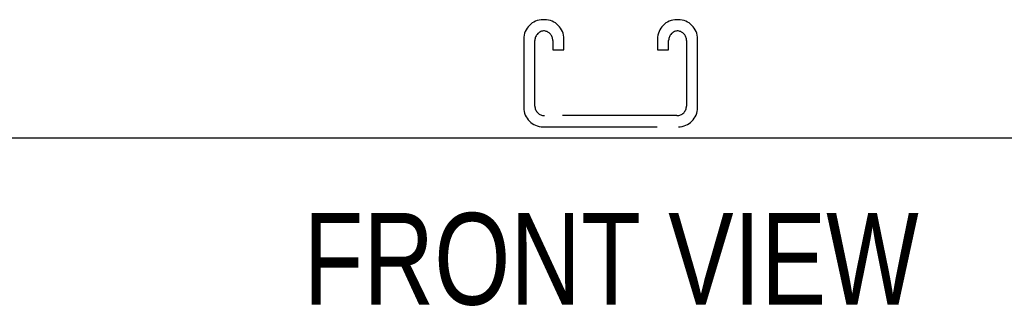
# Model space of a CAD drawing. Header units: inches. Extents: x 0 to 194, y 0 to 126.
# Tile 5 of 48: x 58.24 to 67.44, y 30.89 to 33.57. Entities that reach past the tile are written whole.
import ezdxf

# ---------------------------------------------------------------- set-up
doc = ezdxf.new("R2010")
doc.units = ezdxf.units.IN
doc.header["$LTSCALE"] = 10.674419
doc.header["$MEASUREMENT"] = 0
doc.linetypes.add('HIDDEN', pattern=[0.2, 0.1, -0.1])
doc.layers.get('0').update_dxf_attribs({"linetype": 'CONTINUOUS'})
doc.layers.add('DEFAULT_2', color=8, linetype='HIDDEN')
doc.layers.add('DIMENSIONS', color=7, linetype='CONTINUOUS')
doc.styles.get("Standard").update_dxf_attribs({"font": 'txt', "width": 0.8})

msp = doc.modelspace()

# ---------------------------------------------------------------- linework, layer by layer
at = {"color": 3, "linetype": 'Continuous'}
msp.add_line((39.8133, 32.4648), (87.7093, 32.4648), dxfattribs=at)
at = {"layer": 'DEFAULT_2', "color": 8, "linetype": 'HIDDEN'}
for p, q in [((63.1438, 33.5688), (63.1288, 33.5688)), ((64.3938, 33.5688), (64.3788, 33.5688)), ((62.9488, 33.3888), (62.9488, 32.7488)), ((63.0528, 32.7628), (63.0528, 33.3748)), ((63.2198, 33.3748), (63.2198, 33.2875)), ((63.3238, 33.2875), (63.3238, 33.3888)), ((64.1988, 33.3888), (64.1988, 33.2875)), ((64.3028, 33.2875), (64.3028, 33.3748)), ((64.4698, 33.3748), (64.4698, 32.7628)), ((64.5738, 32.7488), (64.5738, 33.3888)), ((63.2198, 33.2875), (63.3238, 33.2875)), ((64.1988, 33.2875), (64.3028, 33.2875)), ((64.3798, 32.6728), (63.1428, 32.6728)), ((63.1288, 32.5688), (64.3938, 32.5688))]:
    msp.add_line(p, q, dxfattribs=at)
for centre, radius, start, end in [((63.1288, 33.3888), 0.18, 90, 180), ((63.1438, 33.3888), 0.18, 0, 90), ((64.3788, 33.3888), 0.18, 90, 180), ((64.3938, 33.3888), 0.18, 0, 90), ((63.1428, 33.3748), 0.09, 90, 180), ((63.1298, 33.3748), 0.09, 0, 81.78079), ((64.3928, 33.3748), 0.09, 90, 180), ((64.3798, 33.3748), 0.09, 0, 81.78079), ((63.1428, 32.7628), 0.09, 180, 270), ((64.3798, 32.7628), 0.09, 270, 360), ((63.1288, 32.7488), 0.18, 180, 270), ((64.3938, 32.7488), 0.18, 270, 360)]:
    msp.add_arc(centre, radius, start, end, dxfattribs=at)

# ---------------------------------------------------------------- texts
at = {"layer": 'DIMENSIONS', "color": 2, "linetype": 'Continuous', "insert": (63.7651, 31.7639), "char_height": 0.85624, "width": 6.849894, "attachment_point": 2, "line_spacing_factor": 0.9}
msp.add_mtext('FRONT VIEW', dxfattribs=at)

doc.saveas('drawing.dxf')
